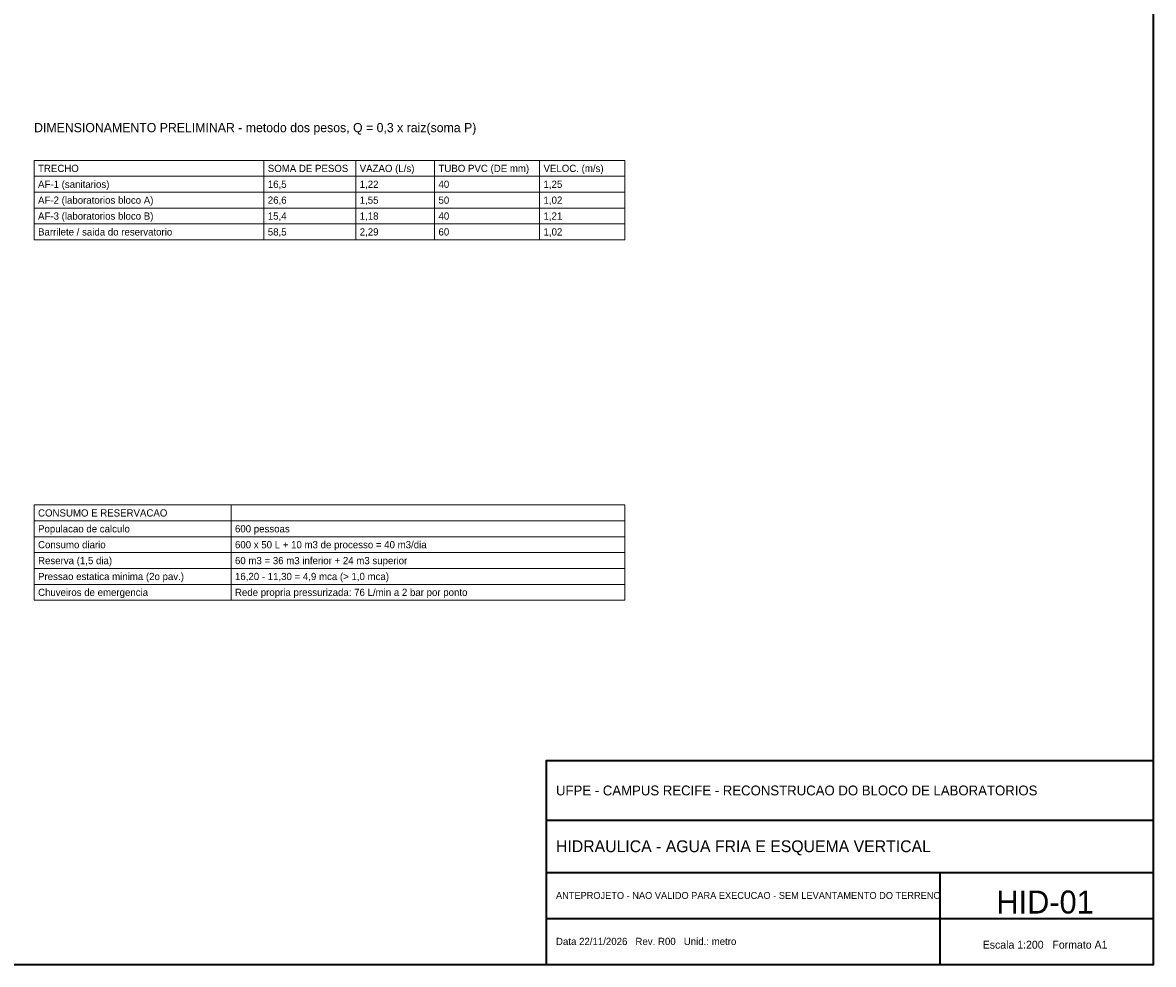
# Model space of a CAD drawing. Header units: metres. Extents: x -12 to 152, y -66 to 49.
# Tile 4 of 5: x 83 to 152, y -66 to -9. Entities that reach past the tile are written whole.
import ezdxf
from ezdxf.enums import TextEntityAlignment as Align

# ---------------------------------------------------------------- set-up
doc = ezdxf.new("R2010")
doc.units = ezdxf.units.M
doc.layers.add('COTA', color=8, linetype='Continuous', lineweight=13, true_color=0x6a6a6a)
doc.layers.add('FOLHA', color=7, linetype='Continuous', lineweight=35)
doc.layers.add('NOTA', color=7, linetype='Continuous', lineweight=18)

msp = doc.modelspace()

# ---------------------------------------------------------------- linework, layer by layer
at = {"layer": 'COTA'}
for p, q in [((98, -21.84), (98, -17)), ((103.6, -21.84), (103.6, -17)), ((108.4, -21.84), (108.4, -17)), ((114.8, -21.84), (114.8, -17)), ((84, -17.968), (120, -17.968)), ((84, -18.936), (120, -18.936)), ((84, -19.904), (120, -19.904)), ((84, -20.872), (120, -20.872)), ((84, -21.84), (120, -21.84)), ((96, -43.808), (96, -38)), ((84, -38.968), (120, -38.968)), ((84, -39.936), (120, -39.936)), ((84, -40.904), (120, -40.904)), ((84, -41.872), (120, -41.872)), ((84, -42.84), (120, -42.84)), ((84, -43.808), (120, -43.808))]:
    msp.add_line(p, q, dxfattribs=at)
for points in [[(84, -21.84), (120, -21.84), (120, -17), (84, -17)], [(84, -43.808), (120, -43.808), (120, -38), (84, -38)]]:
    msp.add_lwpolyline(points, close=True, dxfattribs=at)
at = {"layer": 'FOLHA'}
for p, q in [((115.2, -57.2), (152.2, -57.2)), ((115.2, -60.4), (152.2, -60.4)), ((139.2, -66), (139.2, -60.4)), ((115.2, -63.2), (152.2, -63.2))]:
    msp.add_line(p, q, dxfattribs=at)
for points in [[(-12, -66), (152.2, -66), (152.2, 48.8), (-12, 48.8)], [(115.2, -66), (152.2, -66), (152.2, -53.6), (115.2, -53.6)]]:
    msp.add_lwpolyline(points, close=True, dxfattribs=at)

# ---------------------------------------------------------------- texts
for s, height, p in [('UFPE - CAMPUS RECIFE - RECONSTRUCAO DO BLOCO DE LABORATORIOS', 0.6, (115.8, -55.4)), ('HIDRAULICA - AGUA FRIA E ESQUEMA VERTICAL', 0.72, (115.8, -58.8)), ('ANTEPROJETO - NAO VALIDO PARA EXECUCAO - SEM LEVANTAMENTO DO TERRENO', 0.42, (115.8, -61.8)), ('Data 22/11/2026   Rev. R00   Unid.: metro', 0.44, (115.8, -64.6))]:
    msp.add_text(s, height=height, dxfattribs=at).set_placement(p, align=Align.MIDDLE_LEFT)
for s, height, p in [('HID-01', 1.4, (145.6, -62.2)), ('Escala 1:200   Formato A1', 0.48, (145.6, -64.8))]:
    msp.add_text(s, height=height, dxfattribs=at).set_placement(p, align=Align.MIDDLE_CENTER)
at = {"layer": 'NOTA'}
for s, height, p in [('DIMENSIONAMENTO PRELIMINAR - metodo dos pesos, Q = 0,3 x raiz(soma P)', 0.56, (84, -15)), ('VAZAO (L/s)', 0.44, (103.84, -17.484)), ('TUBO PVC (DE mm)', 0.44, (108.64, -17.484)), ('VELOC. (m/s)', 0.44, (115.04, -17.484)), ('TRECHO', 0.44, (84.24, -17.484)), ('SOMA DE PESOS', 0.44, (98.24, -17.484)), ('AF-1 (sanitarios)', 0.44, (84.24, -18.452)), ('16,5', 0.44, (98.24, -18.452)), ('1,22', 0.44, (103.84, -18.452)), ('40', 0.44, (108.64, -18.452)), ('1,25', 0.44, (115.04, -18.452)), ('AF-2 (laboratorios bloco A)', 0.44, (84.24, -19.42)), ('26,6', 0.44, (98.24, -19.42)), ('1,55', 0.44, (103.84, -19.42)), ('50', 0.44, (108.64, -19.42)), ('1,02', 0.44, (115.04, -19.42)), ('AF-3 (laboratorios bloco B)', 0.44, (84.24, -20.388)), ('15,4', 0.44, (98.24, -20.388)), ('1,18', 0.44, (103.84, -20.388)), ('40', 0.44, (108.64, -20.388)), ('1,21', 0.44, (115.04, -20.388)), ('Barrilete / saida do reservatorio', 0.44, (84.24, -21.356)), ('58,5', 0.44, (98.24, -21.356)), ('2,29', 0.44, (103.84, -21.356)), ('60', 0.44, (108.64, -21.356)), ('1,02', 0.44, (115.04, -21.356)), ('CONSUMO E RESERVACAO', 0.44, (84.24, -38.484)), ('Populacao de calculo', 0.44, (84.24, -39.452)), ('600 pessoas', 0.44, (96.24, -39.452)), ('Consumo diario', 0.44, (84.24, -40.42)), ('600 x 50 L + 10 m3 de processo = 40 m3/dia', 0.44, (96.24, -40.42)), ('Reserva (1,5 dia)', 0.44, (84.24, -41.388)), ('60 m3 = 36 m3 inferior + 24 m3 superior', 0.44, (96.24, -41.388)), ('Pressao estatica minima (2o pav.)', 0.44, (84.24, -42.356)), ('16,20 - 11,30 = 4,9 mca (> 1,0 mca)', 0.44, (96.24, -42.356)), ('Chuveiros de emergencia', 0.44, (84.24, -43.324)), ('Rede propria pressurizada: 76 L/min a 2 bar por ponto', 0.44, (96.24, -43.324))]:
    msp.add_text(s, height=height, dxfattribs=at).set_placement(p, align=Align.MIDDLE_LEFT)

doc.saveas('drawing.dxf')
